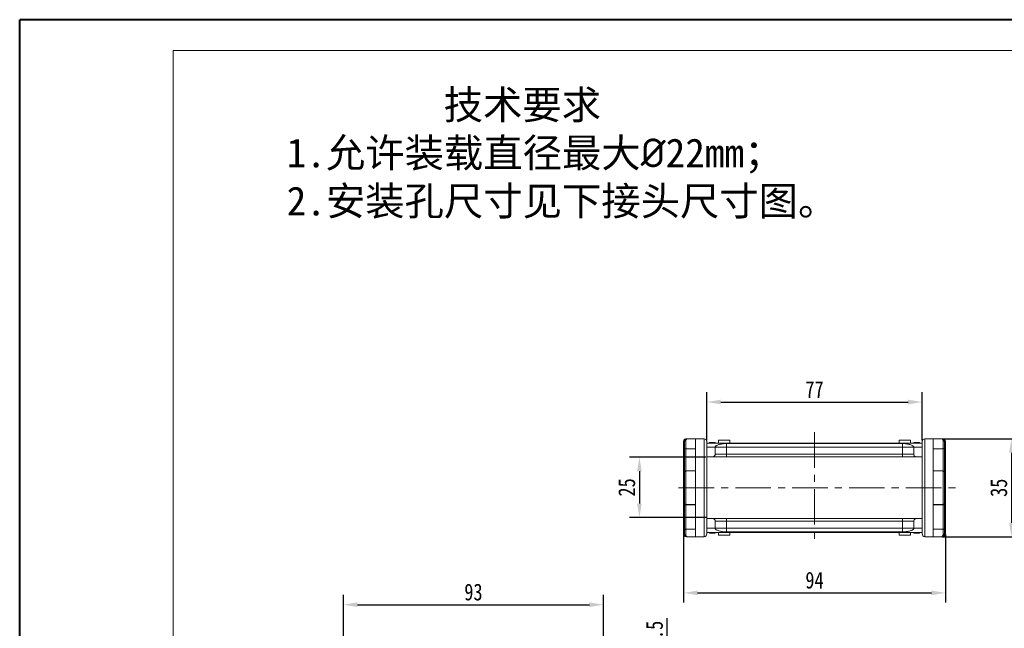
# Model space of a CAD drawing. Header units: millimetres. Extents: x 3104 to 4027, y -212 to 440.
# Tile 6 of 39: x 3104 to 3456, y 223 to 440. Entities that reach past the tile are written whole.
import ezdxf

# ---------------------------------------------------------------- set-up
doc = ezdxf.new("R2010")
doc.units = ezdxf.units.MM
doc.linetypes.add('CENTERX2', pattern=[20.32, 12.7, -2.54, 2.54, -2.54])
doc.styles.get("Standard").update_dxf_attribs({"font": '仿宋_GB2312.ttf', "width": 0.8})
doc.styles.add('样式 6', font='仿宋_GB2312.ttf')
doc.dimstyles.new('副本 ISO-25.1', dxfattribs={"dimtxt": 6, "dimasz": 5, "dimexe": 3.5, "dimexo": 0.625, "dimgap": 1.5, "dimtad": 1, "dimdsep": 46, "dimtxsty": 'Standard', "dimcen": 2.5, "dimadec": 0, "dimazin": 0, "dimtfac": 1, "dimtmove": 0, "dimatfit": 3, "dimfxl": 0, "dimarcsym": 0})

# ---------------------------------------------------------------- blocks, each defined once
blk = doc.blocks.new('*D2089')
at = {"color": 0, "lineweight": -2}
for p, q in [((3219.54, 201.2), (3219.54, 234.65)), ((3312.54, 201.2), (3312.54, 234.65)), ((3224.54, 231.15), (3307.54, 231.15))]:
    blk.add_line(p, q, dxfattribs=at)
at = {"color": 0, "lineweight": 9}
for points in [[(3224.54, 231.98), (3224.54, 230.32), (3219.54, 231.15)], [(3307.54, 231.98), (3307.54, 230.32), (3312.54, 231.15)]]:
    blk.add_solid(points, dxfattribs=at)
at = {"layer": 'Defpoints', "color": 0, "lineweight": 9}
for p in [(3312.54, 231.15), (3219.54, 200.58), (3312.54, 200.58)]:
    blk.add_point(p, dxfattribs=at)
at = {"color": 0, "lineweight": 9, "insert": (3266.04, 235.65), "char_height": 6, "attachment_point": 5}
blk.add_mtext('93', dxfattribs=at)
blk = doc.blocks.new('*D2090')
at = {"color": 0, "lineweight": -2}
for p, q in [((3335.31, 206.4), (3335.31, 226.39)), ((3312.07, 201.4), (3338.81, 201.4)), ((3335.31, 189.9), (3335.31, 201.4)), ((3300.57, 189.9), (3338.81, 189.9)), ((3335.31, 184.9), (3335.31, 179.9))]:
    blk.add_line(p, q, dxfattribs=at)
at = {"color": 0, "lineweight": 9}
for points in [[(3334.47, 206.4), (3336.14, 206.4), (3335.31, 201.4)], [(3334.47, 184.9), (3336.14, 184.9), (3335.31, 189.9)]]:
    blk.add_solid(points, dxfattribs=at)
at = {"layer": 'Defpoints', "color": 0, "lineweight": 9}
for p in [(3311.44, 201.4), (3335.31, 201.4), (3299.95, 189.9)]:
    blk.add_point(p, dxfattribs=at)
at = {"color": 0, "lineweight": 9, "insert": (3330.81, 218.89), "char_height": 6, "attachment_point": 5, "rotation": 90}
blk.add_mtext('11.5', dxfattribs=at)
blk = doc.blocks.new('*D2075')
at = {"color": 0, "lineweight": -2}
for p, q in [((3349.15, 283.9), (3321.9, 283.9)), ((3325.4, 278.9), (3325.4, 267.33)), ((3349.29, 262.33), (3321.9, 262.33))]:
    blk.add_line(p, q, dxfattribs=at)
at = {"color": 0, "lineweight": 9}
for points in [[(3324.56, 278.9), (3326.23, 278.9), (3325.4, 283.9)], [(3324.56, 267.33), (3326.23, 267.33), (3325.4, 262.33)]]:
    blk.add_solid(points, dxfattribs=at)
at = {"layer": 'Defpoints', "color": 0, "lineweight": 9}
for p in [(3349.77, 283.9), (3325.4, 262.33), (3349.92, 262.33)]:
    blk.add_point(p, dxfattribs=at)
at = {"color": 0, "lineweight": 9, "insert": (3320.9, 273.11), "char_height": 6, "attachment_point": 5, "rotation": 90}
blk.add_mtext('25', dxfattribs=at)
blk = doc.blocks.new('*D2076')
at = {"color": 0, "lineweight": -2}
for p, q in [((3433.85, 290.48), (3461.94, 290.48)), ((3458.44, 285.48), (3458.44, 260.48)), ((3433.85, 255.48), (3461.94, 255.48))]:
    blk.add_line(p, q, dxfattribs=at)
at = {"color": 0, "lineweight": 9}
for points in [[(3457.61, 285.48), (3459.27, 285.48), (3458.44, 290.48)], [(3457.61, 260.48), (3459.27, 260.48), (3458.44, 255.48)]]:
    blk.add_solid(points, dxfattribs=at)
at = {"layer": 'Defpoints', "color": 0, "lineweight": 9}
for p in [(3433.22, 290.48), (3433.22, 255.48), (3458.44, 255.48)]:
    blk.add_point(p, dxfattribs=at)
at = {"color": 0, "lineweight": 9, "insert": (3453.94, 272.98), "char_height": 6, "attachment_point": 5, "rotation": 90}
blk.add_mtext('35', dxfattribs=at)
blk = doc.blocks.new('*D2091')
at = {"color": 0, "lineweight": -2}
for p, q in [((3349.52, 289.83), (3349.52, 307.13)), ((3426.52, 289.83), (3426.52, 307.13)), ((3354.52, 303.63), (3421.52, 303.63))]:
    blk.add_line(p, q, dxfattribs=at)
at = {"color": 0, "lineweight": 9}
for points in [[(3354.52, 304.46), (3354.52, 302.8), (3349.52, 303.63)], [(3421.52, 304.46), (3421.52, 302.8), (3426.52, 303.63)]]:
    blk.add_solid(points, dxfattribs=at)
at = {"layer": 'Defpoints', "color": 0, "lineweight": 9}
for p in [(3426.52, 303.63), (3349.52, 289.21), (3426.52, 289.21)]:
    blk.add_point(p, dxfattribs=at)
at = {"color": 0, "lineweight": 9, "insert": (3388.02, 308.13), "char_height": 6, "attachment_point": 5}
blk.add_mtext('77', dxfattribs=at)
blk = doc.blocks.new('*D2092')
at = {"color": 0, "lineweight": -2}
for p, q in [((3341.22, 256.06), (3341.22, 231.89)), ((3434.82, 256.26), (3434.82, 231.89)), ((3346.22, 235.39), (3429.82, 235.39))]:
    blk.add_line(p, q, dxfattribs=at)
at = {"color": 0, "lineweight": 9}
for points in [[(3346.22, 236.22), (3346.22, 234.56), (3341.22, 235.39)], [(3429.82, 236.22), (3429.82, 234.56), (3434.82, 235.39)]]:
    blk.add_solid(points, dxfattribs=at)
at = {"layer": 'Defpoints', "color": 0, "lineweight": 9}
for p in [(3341.22, 256.69), (3434.82, 256.88), (3434.82, 235.39)]:
    blk.add_point(p, dxfattribs=at)
at = {"color": 0, "lineweight": 9, "insert": (3388.02, 239.89), "char_height": 6, "attachment_point": 5}
blk.add_mtext('94', dxfattribs=at)

msp = doc.modelspace()

# ---------------------------------------------------------------- linework, layer by layer
at = {"color": 7, "lineweight": 40}
for p in [(3103.755, -211.798), (4025.995, 440.357)]:
    msp.add_line(p, (3103.755, 440.357), dxfattribs=at)
at = {"color": 7, "lineweight": 13}
for p in [(3158.65, -200.819), (4015.016, 429.378)]:
    msp.add_line(p, (3158.65, 429.378), dxfattribs=at)
at = {"color": 1, "linetype": 'CENTERX2', "lineweight": 13}
for p, q in [((3388.017, 292.84), (3388.017, 253.123)), ((3339.418, 272.982), (3440.925, 272.982))]:
    msp.add_line(p, q, dxfattribs=at)
at = {"color": 7, "linetype": 'Continuous', "lineweight": 15}
for p, q in [((3341.217, 279.082), (3341.217, 289.482)), ((3342.017, 289.815), (3342.017, 286.932)), ((3342.217, 290.482), (3342.517, 290.482)), ((3345.517, 290.482), (3342.517, 290.482)), ((3345.517, 290.482), (3345.517, 255.482)), ((3348.517, 290.482), (3345.517, 290.482)), ((3348.517, 290.482), (3348.517, 255.482)), ((3388.017, 288.982), (3349.517, 288.982)), ((3349.517, 288.946), (3388.017, 288.946)), ((3350.491, 289.182), (3350.491, 288.982)), ((3351.114, 289.182), (3351.114, 288.982)), ((3351.604, 289.182), (3351.604, 288.982)), ((3352.057, 289.182), (3352.004, 289.182)), ((3352.011, 289.182), (3352.011, 288.982)), ((3352.517, 289.182), (3352.517, 288.982)), ((3353.717, 289.982), (3357.717, 289.982)), ((3353.717, 288.982), (3353.717, 289.982)), ((3388.017, 288.774), (3356.517, 288.774)), ((3356.517, 287.482), (3356.517, 288.774)), ((3357.717, 289.982), (3357.717, 288.982)), ((3426.517, 288.982), (3388.017, 288.982)), ((3388.017, 288.946), (3426.517, 288.946)), ((3419.517, 288.774), (3388.017, 288.774)), ((3418.317, 289.982), (3422.317, 289.982)), ((3418.317, 288.982), (3418.317, 289.982)), ((3419.517, 287.482), (3419.517, 288.774)), ((3422.317, 289.982), (3422.317, 288.982)), ((3423.517, 289.182), (3423.517, 288.982)), ((3424.12, 289.182), (3424.12, 288.982)), ((3424.158, 289.182), (3424.12, 289.182)), ((3424.158, 289.182), (3424.158, 288.982)), ((3424.344, 289.182), (3424.344, 288.982)), ((3424.667, 289.182), (3424.667, 288.982)), ((3425.517, 289.182), (3425.517, 288.982)), ((3425.543, 289.182), (3425.543, 288.982)), ((3427.517, 255.482), (3427.517, 290.482)), ((3430.517, 290.482), (3427.517, 290.482)), ((3430.517, 255.482), (3430.517, 290.482)), ((3433.517, 290.482), (3430.517, 290.482)), ((3433.517, 290.482), (3433.817, 290.482)), ((3434.017, 286.932), (3434.017, 289.815)), ((3434.817, 289.482), (3434.817, 279.082)), ((3342.017, 286.932), (3345.517, 286.932)), ((3342.017, 278.982), (3342.017, 286.932)), ((3349.517, 287.482), (3352.517, 287.482)), ((3352.517, 287.482), (3356.517, 287.482)), ((3352.517, 287.482), (3352.517, 284.982)), ((3356.517, 287.482), (3356.517, 284.982)), ((3356.517, 287.482), (3388.017, 287.482)), ((3388.017, 287.482), (3419.517, 287.482)), ((3419.517, 287.482), (3423.517, 287.482)), ((3419.517, 284.982), (3419.517, 287.482)), ((3426.517, 287.482), (3423.517, 287.482)), ((3423.517, 284.982), (3423.517, 287.482)), ((3430.517, 286.932), (3434.017, 286.932)), ((3434.017, 286.932), (3434.017, 278.982)), ((3349.517, 283.982), (3351.517, 283.982)), ((3356.517, 284.982), (3352.517, 284.982)), ((3356.517, 284.982), (3356.517, 283.982)), ((3388.017, 284.982), (3356.517, 284.982)), ((3356.517, 283.982), (3388.017, 283.982)), ((3419.517, 284.982), (3388.017, 284.982)), ((3388.017, 283.982), (3419.517, 283.982)), ((3423.517, 284.982), (3419.517, 284.982)), ((3419.517, 284.982), (3419.517, 283.982)), ((3424.517, 283.982), (3426.517, 283.982)), ((3341.517, 279.082), (3341.217, 279.082)), ((3341.217, 266.882), (3341.217, 279.082)), ((3345.517, 278.982), (3342.017, 278.982)), ((3342.017, 278.982), (3342.017, 272.982)), ((3434.017, 278.982), (3430.517, 278.982)), ((3434.017, 266.982), (3434.017, 278.982)), ((3434.817, 279.082), (3434.517, 279.082)), ((3434.817, 279.082), (3434.817, 266.882)), ((3342.017, 272.982), (3342.017, 266.982)), ((3341.217, 266.882), (3341.517, 266.882)), ((3341.217, 256.482), (3341.217, 266.882)), ((3341.517, 267.411), (3341.517, 266.715)), ((3341.517, 266.715), (3341.517, 257.99)), ((3342.017, 266.982), (3345.517, 266.982)), ((3342.017, 266.884), (3342.017, 266.982)), ((3342.017, 266.884), (3345.517, 266.884)), ((3342.017, 258.159), (3342.017, 266.884)), ((3430.517, 266.982), (3434.017, 266.982)), ((3434.017, 266.884), (3430.517, 266.884)), ((3434.017, 266.982), (3434.017, 266.884)), ((3434.017, 266.884), (3434.017, 258.159)), ((3434.517, 266.715), (3434.517, 267.411)), ((3434.517, 266.882), (3434.817, 266.882)), ((3434.517, 257.99), (3434.517, 266.715)), ((3434.817, 266.882), (3434.817, 256.482)), ((3349.517, 261.982), (3351.517, 261.982)), ((3352.517, 260.982), (3352.517, 258.482)), ((3352.517, 260.982), (3356.517, 260.982)), ((3356.517, 260.982), (3356.517, 261.982)), ((3388.017, 261.982), (3356.517, 261.982)), ((3356.517, 260.982), (3356.517, 258.482)), ((3356.517, 260.982), (3388.017, 260.982)), ((3419.517, 261.982), (3388.017, 261.982)), ((3388.017, 260.982), (3419.517, 260.982)), ((3419.517, 260.982), (3419.517, 261.982)), ((3419.517, 260.982), (3423.517, 260.982)), ((3419.517, 258.482), (3419.517, 260.982)), ((3423.517, 258.482), (3423.517, 260.982)), ((3426.517, 261.982), (3424.517, 261.982)), ((3341.517, 257.99), (3341.517, 257.482)), ((3342.017, 258.159), (3342.017, 256.148)), ((3345.517, 258.159), (3342.017, 258.159)), ((3349.517, 258.482), (3352.517, 258.482)), ((3356.517, 258.482), (3352.517, 258.482)), ((3356.517, 258.482), (3356.517, 257.189)), ((3388.017, 258.482), (3356.517, 258.482)), ((3356.517, 257.189), (3388.017, 257.189)), ((3419.517, 258.482), (3388.017, 258.482)), ((3388.017, 257.189), (3419.517, 257.189)), ((3419.517, 257.189), (3419.517, 258.482)), ((3423.517, 258.482), (3419.517, 258.482)), ((3423.517, 258.482), (3426.517, 258.482)), ((3434.017, 258.159), (3430.517, 258.159)), ((3434.017, 256.148), (3434.017, 258.159)), ((3434.517, 257.482), (3434.517, 257.99)), ((3342.517, 255.482), (3342.217, 255.482)), ((3342.517, 255.482), (3345.517, 255.482)), ((3345.517, 255.482), (3348.517, 255.482)), ((3388.017, 257.017), (3349.517, 257.017)), ((3349.517, 256.982), (3388.017, 256.982)), ((3350.491, 256.782), (3350.491, 256.982)), ((3350.517, 256.782), (3350.517, 256.982)), ((3351.367, 256.782), (3351.367, 256.982)), ((3351.69, 256.782), (3351.69, 256.982)), ((3351.876, 256.782), (3351.876, 256.982)), ((3351.876, 256.782), (3351.914, 256.782)), ((3351.914, 256.782), (3351.914, 256.982)), ((3352.517, 256.782), (3352.517, 256.982)), ((3353.717, 256.982), (3353.717, 255.982)), ((3357.717, 255.982), (3353.717, 255.982)), ((3357.717, 256.982), (3357.717, 255.982)), ((3426.517, 257.017), (3388.017, 257.017)), ((3388.017, 256.982), (3426.517, 256.982)), ((3418.317, 255.982), (3418.317, 256.982)), ((3422.317, 255.982), (3418.317, 255.982)), ((3422.317, 256.982), (3422.317, 255.982)), ((3423.517, 256.782), (3423.517, 256.982)), ((3423.697, 256.782), (3423.731, 256.782)), ((3424.023, 256.782), (3424.023, 256.982)), ((3424.397, 256.782), (3424.45, 256.782)), ((3424.43, 256.782), (3424.43, 256.982)), ((3424.458, 256.782), (3424.468, 256.782)), ((3424.92, 256.782), (3424.92, 256.982)), ((3425.543, 256.782), (3425.543, 256.982)), ((3427.517, 255.482), (3430.517, 255.482)), ((3430.517, 255.482), (3433.517, 255.482)), ((3433.817, 255.482), (3433.517, 255.482))]:
    msp.add_line(p, q, dxfattribs=at)
at = {"color": 7, "linetype": 'Continuous', "lineweight": 15, "flags": 128}
for points in [[(3342.017, 266.884), (3341.919, 266.881), (3341.826, 266.871), (3341.739, 266.856), (3341.663, 266.834), (3341.601, 266.809), (3341.555, 266.78), (3341.527, 266.748), (3341.517, 266.715)], [(3434.017, 266.884), (3434.115, 266.881), (3434.208, 266.871), (3434.295, 266.856), (3434.371, 266.834), (3434.433, 266.809), (3434.479, 266.78), (3434.507, 266.748), (3434.517, 266.715)], [(3342.017, 258.159), (3341.919, 258.156), (3341.826, 258.146), (3341.739, 258.131), (3341.663, 258.109), (3341.601, 258.084), (3341.555, 258.055), (3341.527, 258.023), (3341.517, 257.99)], [(3434.517, 257.99), (3434.507, 258.023), (3434.479, 258.055), (3434.433, 258.084), (3434.371, 258.109), (3434.295, 258.131), (3434.208, 258.146), (3434.115, 258.156), (3434.017, 258.159)]]:
    msp.add_lwpolyline(points, dxfattribs=at)
at = {"color": 7, "linetype": 'Continuous', "lineweight": 15}
for centre, radius, start, end in [((3341.948, 289.377), 0.443, 80.98068, 166.39946), ((3348.517, 289.482), 1, 0, 90), ((3427.517, 289.482), 1, 90, 180), ((3434.086, 289.377), 0.443, 13.60054, 99.01932), ((3341.967, 287.384), 0.455, 188.14488, 276.30375), ((3434.067, 287.384), 0.455, 263.69625, 351.85512), ((3342.017, 278.482), 0.5, 90, 180), ((3434.017, 278.482), 0.5, 0, 90), ((3342.017, 267.482), 0.5, 180, 270), ((3434.017, 267.482), 0.5, 270, 0), ((3341.948, 256.586), 0.443, 193.60053, 279.01929), ((3348.517, 256.482), 1, 270, 0), ((3427.517, 256.482), 1, 180, 270), ((3434.086, 256.586), 0.443, 260.98068, 346.39946)]:
    msp.add_arc(centre, radius, start, end, dxfattribs=at)
for points, knots in [([(3341.217, 289.482), (3341.228, 289.594), (3341.25, 289.819), (3341.423, 290.119), (3341.676, 290.345), (3341.957, 290.465), (3342.143, 290.477), (3342.217, 290.482)], [0, 0, 0, 0, 0.2146939, 0.4293877, 0.6440816, 0.8587754, 1, 1, 1, 1]), ([(3341.517, 289.482), (3341.534, 289.617), (3341.57, 289.905), (3341.82, 290.231), (3342.15, 290.443), (3342.394, 290.469), (3342.517, 290.482)], [0, 0, 0, 0, 0.23435876, 0.49821551, 0.74848117, 1, 1, 1, 1]), ([(3342.517, 290.482), (3342.474, 290.477), (3342.394, 290.469), (3342.282, 290.41), (3342.163, 290.301), (3342.048, 290.117), (3342.027, 289.909), (3342.017, 289.815)], [0, 0, 0, 0, 0.185748, 0.340653, 0.4998035, 0.7735576, 1, 1, 1, 1]), ([(3349.517, 289.482), (3349.517, 289.468), (3349.517, 289.442), (3349.517, 289.223), (3349.517, 288.865), (3349.517, 288.34), (3349.517, 287.658), (3349.517, 286.809), (3349.517, 285.812), (3349.517, 284.67), (3349.517, 283.404), (3349.517, 282.186), (3349.517, 281.067), (3349.517, 280.08), (3349.517, 278.911), (3349.517, 277.548), (3349.517, 276.018), (3349.517, 274.491), (3349.517, 273.485), (3349.517, 272.982)], [0, 0, 0, 0, 0.0582413, 0.1164929, 0.1782263, 0.2399799, 0.3042867, 0.3686138, 0.4342889, 0.4999847, 0.5656598, 0.6313557, 0.6742673, 0.7170903, 0.76002, 0.8217534, 0.883507, 0.9417484, 1, 1, 1, 1]), ([(3351.114, 289.182), (3351.026, 289.182), (3350.875, 289.182), (3350.69, 289.182), (3350.567, 289.182), (3350.5, 289.182), (3350.494, 289.182), (3350.491, 289.182)], [0, 0, 0, 0, 0.2588207, 0.4475143, 0.6357944, 0.8285504, 1, 1, 1, 1]), ([(3351.604, 289.182), (3351.574, 289.182), (3351.519, 289.182), (3351.375, 289.182), (3351.236, 289.182), (3351.147, 289.182), (3351.114, 289.182)], [0, 0, 0, 0, 0.3177075, 0.5805615, 0.8440383, 1, 1, 1, 1]), ([(3352.011, 289.182), (3351.951, 289.182), (3351.838, 289.182), (3351.707, 289.182), (3351.638, 289.182), (3351.612, 289.182), (3351.604, 289.182)], [0, 0, 0, 0, 0.3322101, 0.6324915, 0.8907691, 1, 1, 1, 1]), ([(3352.517, 289.182), (3352.511, 289.182), (3352.502, 289.182), (3352.403, 289.182), (3352.274, 289.182), (3352.133, 289.182), (3352.044, 289.182), (3352.011, 289.182)], [0, 0, 0, 0, 0.3041982, 0.5007282, 0.6977872, 0.8877742, 1, 1, 1, 1]), ([(3356.517, 288.774), (3356.264, 288.768), (3355.808, 288.757), (3355.196, 288.689), (3354.615, 288.597), (3354.042, 288.47), (3353.508, 288.306), (3353.079, 288.122), (3352.76, 287.919), (3352.556, 287.704), (3352.53, 287.556), (3352.517, 287.482)], [0, 0, 0, 0, 0.1093621, 0.1968082, 0.2844011, 0.4017339, 0.5191396, 0.6376912, 0.7562574, 0.8781271, 1, 1, 1, 1]), ([(3423.517, 287.482), (3423.506, 287.548), (3423.485, 287.682), (3423.309, 287.89), (3423, 288.101), (3422.537, 288.304), (3421.949, 288.483), (3421.343, 288.612), (3420.772, 288.696), (3420.202, 288.758), (3419.77, 288.768), (3419.517, 288.774)], [0, 0, 0, 0, 0.1095315, 0.2190611, 0.3491596, 0.4792384, 0.6076094, 0.7358657, 0.8134525, 0.8909402, 1, 1, 1, 1]), ([(3424.12, 289.182), (3424.031, 289.182), (3423.884, 289.182), (3423.704, 289.182), (3423.587, 289.182), (3423.525, 289.182), (3423.519, 289.182), (3423.517, 289.182)], [0, 0, 0, 0, 0.2738659, 0.4486362, 0.6243032, 0.842711, 1, 1, 1, 1]), ([(3424.344, 289.182), (3424.33, 289.182), (3424.301, 289.182), (3424.262, 289.182), (3424.226, 289.182), (3424.197, 289.182), (3424.178, 289.182), (3424.168, 289.182)], [0, 0, 0, 0, 0.2619684, 0.525285, 0.6880141, 0.8515139, 1, 1, 1, 1]), ([(3424.667, 289.182), (3424.644, 289.182), (3424.598, 289.182), (3424.536, 289.182), (3424.483, 289.182), (3424.439, 289.182), (3424.393, 289.182), (3424.36, 289.182), (3424.344, 289.182)], [0, 0, 0, 0, 0.2244963, 0.4490112, 0.5864416, 0.7239077, 0.861725, 1, 1, 1, 1]), ([(3425.517, 289.182), (3425.46, 289.182), (3425.345, 289.182), (3425.165, 289.182), (3424.987, 289.182), (3424.82, 289.182), (3424.716, 289.182), (3424.667, 289.182)], [0, 0, 0, 0, 0.1664245, 0.33807153, 0.5641458, 0.79608384, 1, 1, 1, 1]), ([(3424.866, 289.182), (3424.819, 289.182), (3424.768, 289.182), (3424.723, 289.182), (3424.719, 289.182)], [0, 0, 0, 0, 0.911173, 1, 1, 1, 1]), ([(3426.517, 272.982), (3426.517, 273.485), (3426.517, 274.491), (3426.517, 276.018), (3426.517, 277.548), (3426.517, 279.086), (3426.517, 280.585), (3426.517, 282.036), (3426.517, 283.404), (3426.517, 284.669), (3426.517, 285.812), (3426.517, 286.7), (3426.517, 287.379), (3426.517, 287.891), (3426.517, 288.399), (3426.517, 288.865), (3426.517, 289.223), (3426.517, 289.442), (3426.517, 289.468), (3426.517, 289.482)], [0, 0, 0, 0, 0.0582413, 0.1164929, 0.1782263, 0.2399799, 0.3042867, 0.3686138, 0.4342889, 0.4999847, 0.5656598, 0.6313557, 0.6742673, 0.7170903, 0.76002, 0.8217534, 0.883507, 0.9417484, 1, 1, 1, 1]), ([(3434.017, 289.815), (3434.008, 289.909), (3433.995, 290.04), (3433.941, 290.171), (3433.899, 290.249), (3433.836, 290.334), (3433.752, 290.41), (3433.64, 290.469), (3433.56, 290.477), (3433.517, 290.482)], [0, 0, 0, 0, 0.22627722, 0.31213319, 0.4034953, 0.50054218, 0.65955923, 0.81436423, 1, 1, 1, 1]), ([(3433.517, 290.482), (3433.64, 290.469), (3433.885, 290.443), (3434.214, 290.231), (3434.464, 289.905), (3434.5, 289.617), (3434.517, 289.482)], [0, 0, 0, 0, 0.2515188, 0.50178442, 0.76563227, 1, 1, 1, 1]), ([(3433.817, 290.482), (3433.929, 290.471), (3434.154, 290.448), (3434.454, 290.276), (3434.68, 290.022), (3434.8, 289.741), (3434.812, 289.555), (3434.817, 289.482)], [0, 0, 0, 0, 0.2146939, 0.4293877, 0.6440816, 0.8587754, 1, 1, 1, 1]), ([(3341.517, 288.482), (3341.517, 288.371), (3341.517, 288.149), (3341.517, 287.834), (3341.517, 287.545), (3341.517, 287.395), (3341.517, 287.319)], [0, 0, 0, 0, 0.2498972, 0.4999949, 0.7498974, 1, 1, 1, 1]), ([(3341.517, 287.319), (3341.517, 286.922), (3341.517, 286.121), (3341.517, 284.74), (3341.517, 283.221), (3341.517, 281.561), (3341.517, 279.997), (3341.517, 278.965), (3341.517, 278.552)], [0, 0, 0, 0, 0.169497, 0.3421873, 0.5178857, 0.6979084, 0.8792121, 1, 1, 1, 1]), ([(3434.517, 287.319), (3434.517, 287.394), (3434.517, 287.545), (3434.517, 287.834), (3434.517, 288.149), (3434.517, 288.371), (3434.517, 288.482)], [0, 0, 0, 0, 0.2498972, 0.4999949, 0.7498974, 1, 1, 1, 1]), ([(3434.517, 278.552), (3434.517, 278.965), (3434.517, 279.996), (3434.517, 281.561), (3434.517, 283.221), (3434.517, 284.74), (3434.517, 286.121), (3434.517, 286.922), (3434.517, 287.319)], [0, 0, 0, 0, 0.12074341, 0.30204757, 0.48211432, 0.65776965, 0.83048187, 1, 1, 1, 1]), ([(3352.517, 284.982), (3352.506, 284.869), (3352.484, 284.644), (3352.311, 284.345), (3352.058, 284.118), (3351.777, 283.999), (3351.591, 283.986), (3351.517, 283.982)], [0, 0, 0, 0, 0.2146939, 0.4293877, 0.6440816, 0.8587754, 1, 1, 1, 1]), ([(3351.517, 283.982), (3351.524, 283.982), (3351.539, 283.982), (3351.662, 283.982), (3351.843, 283.982), (3352.07, 283.982), (3352.413, 283.982), (3352.848, 283.982), (3353.359, 283.982), (3353.773, 283.982), (3354.213, 283.982), (3354.814, 283.982), (3355.584, 283.982), (3356.212, 283.982), (3356.517, 283.982)], [0, 0, 0, 0, 0.0802172, 0.1598087, 0.2400554, 0.3043726, 0.3687569, 0.500021, 0.5657067, 0.6314609, 0.6957781, 0.7601624, 0.8835683, 1, 1, 1, 1]), ([(3419.517, 283.982), (3419.727, 283.982), (3420.145, 283.982), (3420.764, 283.982), (3421.323, 283.982), (3421.821, 283.982), (3422.409, 283.982), (3422.944, 283.982), (3423.405, 283.982), (3423.707, 283.982), (3423.964, 283.982), (3424.237, 283.982), (3424.468, 283.982), (3424.501, 283.982), (3424.517, 283.982)], [0, 0, 0, 0, 0.0802172, 0.1598087, 0.2400554, 0.3043726, 0.3687569, 0.500021, 0.5657067, 0.6314609, 0.6957781, 0.7601624, 0.8835683, 1, 1, 1, 1]), ([(3424.517, 283.982), (3424.405, 283.993), (3424.18, 284.015), (3423.88, 284.187), (3423.654, 284.441), (3423.534, 284.722), (3423.522, 284.908), (3423.517, 284.982)], [0, 0, 0, 0, 0.2146939, 0.4293877, 0.6440816, 0.8587754, 1, 1, 1, 1]), ([(3341.517, 278.482), (3341.517, 278.474), (3341.517, 278.458), (3341.517, 278.326), (3341.517, 278.126), (3341.517, 277.874), (3341.517, 277.496), (3341.517, 277.018), (3341.517, 276.456), (3341.517, 276), (3341.517, 275.516), (3341.517, 274.855), (3341.517, 274.008), (3341.517, 273.317), (3341.517, 272.982)], [0, 0, 0, 0, 0.0776315, 0.157699, 0.2400414, 0.3043628, 0.3687452, 0.5000117, 0.5657018, 0.6314541, 0.6957755, 0.7601579, 0.8835661, 1, 1, 1, 1]), ([(3434.517, 272.982), (3434.517, 273.205), (3434.517, 273.659), (3434.517, 274.34), (3434.517, 274.962), (3434.517, 275.516), (3434.517, 276.163), (3434.517, 276.751), (3434.517, 277.258), (3434.517, 277.591), (3434.517, 277.874), (3434.517, 278.173), (3434.517, 278.427), (3434.517, 278.464), (3434.517, 278.482)], [0, 0, 0, 0, 0.07764517, 0.15769887, 0.2400413, 0.3043627, 0.36874511, 0.50001168, 0.56570172, 0.63145408, 0.69577549, 0.7601579, 0.88356612, 1, 1, 1, 1]), ([(3341.517, 272.982), (3341.517, 272.758), (3341.517, 272.304), (3341.517, 271.623), (3341.517, 271.001), (3341.517, 270.447), (3341.517, 269.801), (3341.517, 269.212), (3341.517, 268.705), (3341.517, 268.372), (3341.517, 268.089), (3341.517, 267.79), (3341.517, 267.536), (3341.517, 267.499), (3341.517, 267.482)], [0, 0, 0, 0, 0.0776452, 0.1576989, 0.2400413, 0.3043627, 0.3687451, 0.5000117, 0.5657017, 0.6314541, 0.6957755, 0.7601579, 0.8835661, 1, 1, 1, 1]), ([(3349.517, 272.982), (3349.517, 272.478), (3349.517, 271.472), (3349.517, 269.945), (3349.517, 268.415), (3349.517, 266.878), (3349.517, 265.379), (3349.517, 263.927), (3349.517, 262.559), (3349.517, 261.294), (3349.517, 260.152), (3349.517, 259.263), (3349.517, 258.584), (3349.517, 258.072), (3349.517, 257.564), (3349.517, 257.098), (3349.517, 256.74), (3349.517, 256.521), (3349.517, 256.495), (3349.517, 256.482)], [0, 0, 0, 0, 0.0582413, 0.1164929, 0.1782263, 0.2399799, 0.3042867, 0.3686138, 0.4342889, 0.4999847, 0.5656598, 0.6313557, 0.6742673, 0.7170903, 0.76002, 0.8217534, 0.883507, 0.9417484, 1, 1, 1, 1]), ([(3426.517, 256.482), (3426.517, 256.495), (3426.517, 256.521), (3426.517, 256.74), (3426.517, 257.098), (3426.517, 257.623), (3426.517, 258.306), (3426.517, 259.154), (3426.517, 260.151), (3426.517, 261.294), (3426.517, 262.559), (3426.517, 263.778), (3426.517, 264.896), (3426.517, 265.884), (3426.517, 267.052), (3426.517, 268.415), (3426.517, 269.945), (3426.517, 271.472), (3426.517, 272.478), (3426.517, 272.982)], [0, 0, 0, 0, 0.0582413, 0.1164929, 0.1782263, 0.2399799, 0.3042867, 0.3686138, 0.4342889, 0.4999847, 0.5656598, 0.6313557, 0.6742673, 0.7170903, 0.76002, 0.8217534, 0.883507, 0.9417484, 1, 1, 1, 1]), ([(3434.517, 267.482), (3434.517, 267.489), (3434.517, 267.506), (3434.517, 267.637), (3434.517, 267.837), (3434.517, 268.09), (3434.517, 268.467), (3434.517, 268.945), (3434.517, 269.507), (3434.517, 269.963), (3434.517, 270.447), (3434.517, 271.108), (3434.517, 271.955), (3434.517, 272.646), (3434.517, 272.982)], [0, 0, 0, 0, 0.0776315, 0.157699, 0.2400414, 0.3043628, 0.3687452, 0.5000117, 0.5657018, 0.6314541, 0.6957755, 0.7601579, 0.8835661, 1, 1, 1, 1]), ([(3351.517, 261.982), (3351.629, 261.971), (3351.854, 261.948), (3352.154, 261.776), (3352.38, 261.522), (3352.5, 261.241), (3352.512, 261.055), (3352.517, 260.982)], [0, 0, 0, 0, 0.2146939, 0.4293877, 0.6440816, 0.8587754, 1, 1, 1, 1]), ([(3356.517, 261.982), (3356.307, 261.982), (3355.889, 261.982), (3355.27, 261.982), (3354.711, 261.982), (3354.213, 261.982), (3353.625, 261.982), (3353.09, 261.982), (3352.629, 261.982), (3352.327, 261.982), (3352.07, 261.982), (3351.797, 261.982), (3351.566, 261.982), (3351.533, 261.982), (3351.517, 261.982)], [0, 0, 0, 0, 0.0802172, 0.1598087, 0.2400554, 0.3043726, 0.3687569, 0.500021, 0.5657067, 0.6314609, 0.6957781, 0.7601624, 0.8835683, 1, 1, 1, 1]), ([(3424.517, 261.982), (3424.51, 261.982), (3424.495, 261.982), (3424.373, 261.982), (3424.191, 261.982), (3423.964, 261.982), (3423.621, 261.982), (3423.186, 261.982), (3422.675, 261.982), (3422.261, 261.982), (3421.821, 261.982), (3421.22, 261.982), (3420.45, 261.982), (3419.822, 261.982), (3419.517, 261.982)], [0, 0, 0, 0, 0.0802172, 0.1598087, 0.2400554, 0.3043726, 0.3687569, 0.500021, 0.5657067, 0.6314609, 0.6957781, 0.7601624, 0.8835683, 1, 1, 1, 1]), ([(3423.517, 260.982), (3423.528, 261.094), (3423.55, 261.319), (3423.723, 261.619), (3423.976, 261.845), (3424.257, 261.965), (3424.443, 261.977), (3424.517, 261.982)], [0, 0, 0, 0, 0.2146939, 0.4293877, 0.6440816, 0.8587754, 1, 1, 1, 1]), ([(3352.517, 258.482), (3352.528, 258.415), (3352.549, 258.282), (3352.725, 258.073), (3353.034, 257.863), (3353.497, 257.659), (3354.085, 257.48), (3354.691, 257.352), (3355.262, 257.267), (3355.832, 257.206), (3356.264, 257.195), (3356.517, 257.189)], [0, 0, 0, 0, 0.1095315, 0.2190611, 0.3491596, 0.4792384, 0.6076094, 0.7358657, 0.8134525, 0.8909402, 1, 1, 1, 1]), ([(3419.517, 257.189), (3419.77, 257.195), (3420.226, 257.206), (3420.838, 257.275), (3421.419, 257.366), (3421.992, 257.493), (3422.526, 257.657), (3422.955, 257.842), (3423.274, 258.044), (3423.478, 258.259), (3423.504, 258.407), (3423.517, 258.482)], [0, 0, 0, 0, 0.10936209, 0.19680816, 0.28440112, 0.4017339, 0.51913959, 0.63769119, 0.75625737, 0.87812706, 1, 1, 1, 1]), ([(3342.217, 255.482), (3342.105, 255.493), (3341.88, 255.515), (3341.58, 255.687), (3341.354, 255.941), (3341.234, 256.222), (3341.222, 256.408), (3341.217, 256.482)], [0, 0, 0, 0, 0.2146939, 0.4293877, 0.6440816, 0.8587754, 1, 1, 1, 1]), ([(3342.517, 255.482), (3342.394, 255.495), (3342.15, 255.521), (3341.82, 255.732), (3341.57, 256.058), (3341.534, 256.346), (3341.517, 256.482)], [0, 0, 0, 0, 0.25113093, 0.50180461, 0.76564074, 1, 1, 1, 1]), ([(3342.017, 256.148), (3342.026, 256.054), (3342.039, 255.923), (3342.093, 255.793), (3342.135, 255.714), (3342.198, 255.629), (3342.282, 255.554), (3342.394, 255.494), (3342.474, 255.486), (3342.517, 255.482)], [0, 0, 0, 0, 0.22627722, 0.31213319, 0.4034953, 0.50054218, 0.65955923, 0.81436423, 1, 1, 1, 1]), ([(3350.517, 256.782), (3350.574, 256.782), (3350.69, 256.782), (3350.872, 256.782), (3351.048, 256.782), (3351.215, 256.782), (3351.319, 256.782), (3351.367, 256.782)], [0, 0, 0, 0, 0.1679455, 0.341137, 0.5665458, 0.797629, 1, 1, 1, 1]), ([(3351.168, 256.782), (3351.215, 256.782), (3351.266, 256.782), (3351.311, 256.782), (3351.315, 256.782)], [0, 0, 0, 0, 0.9152991, 1, 1, 1, 1]), ([(3351.367, 256.782), (3351.39, 256.782), (3351.436, 256.782), (3351.498, 256.782), (3351.551, 256.782), (3351.595, 256.782), (3351.641, 256.782), (3351.674, 256.782), (3351.69, 256.782)], [0, 0, 0, 0, 0.2244961, 0.449011, 0.586441, 0.7239074, 0.8617265, 1, 1, 1, 1]), ([(3351.69, 256.782), (3351.704, 256.782), (3351.733, 256.782), (3351.778, 256.782), (3351.821, 256.782), (3351.849, 256.782), (3351.861, 256.782)], [0, 0, 0, 0, 0.2686637, 0.5384784, 0.8076151, 1, 1, 1, 1]), ([(3351.914, 256.782), (3352.003, 256.782), (3352.15, 256.782), (3352.33, 256.782), (3352.438, 256.782), (3352.506, 256.782), (3352.513, 256.782), (3352.517, 256.782)], [0, 0, 0, 0, 0.2740403, 0.4484179, 0.6234629, 0.8036359, 1, 1, 1, 1]), ([(3423.517, 256.782), (3423.525, 256.782), (3423.537, 256.782), (3423.66, 256.782), (3423.787, 256.782), (3423.917, 256.782), (3423.996, 256.782), (3424.023, 256.782)], [0, 0, 0, 0, 0.3645368, 0.5473945, 0.7303624, 0.9066939, 1, 1, 1, 1]), ([(3423.85, 256.782), (3423.877, 256.782), (3423.919, 256.782), (3423.98, 256.782), (3424.013, 256.782), (3424.03, 256.782)], [0, 0, 0, 0, 0.4588709, 0.727785, 1, 1, 1, 1]), ([(3424.023, 256.782), (3424.083, 256.782), (3424.196, 256.782), (3424.328, 256.782), (3424.396, 256.782), (3424.422, 256.782), (3424.43, 256.782)], [0, 0, 0, 0, 0.3322473, 0.632548, 0.894757, 1, 1, 1, 1]), ([(3424.03, 256.782), (3424.058, 256.782), (3424.115, 256.782), (3424.192, 256.782), (3424.236, 256.782), (3424.255, 256.782)], [0, 0, 0, 0, 0.3532315, 0.7186172, 1, 1, 1, 1]), ([(3424.43, 256.782), (3424.46, 256.782), (3424.514, 256.782), (3424.656, 256.782), (3424.794, 256.782), (3424.885, 256.782), (3424.92, 256.782)], [0, 0, 0, 0, 0.3174212, 0.575499, 0.8331856, 1, 1, 1, 1]), ([(3424.45, 256.782), (3424.47, 256.782), (3424.507, 256.782), (3424.636, 256.782), (3424.776, 256.782), (3424.871, 256.782), (3424.918, 256.782)], [0, 0, 0, 0, 0.2914375, 0.557836, 0.7842145, 1, 1, 1, 1]), ([(3424.918, 256.782), (3424.985, 256.782), (3425.128, 256.782), (3425.312, 256.782), (3425.456, 256.782), (3425.533, 256.782), (3425.54, 256.782), (3425.543, 256.782)], [0, 0, 0, 0, 0.1998869, 0.4197239, 0.6192843, 0.839907, 1, 1, 1, 1]), ([(3424.92, 256.782), (3425.009, 256.782), (3425.161, 256.782), (3425.347, 256.782), (3425.47, 256.782), (3425.534, 256.782), (3425.54, 256.782), (3425.543, 256.782)], [0, 0, 0, 0, 0.261808, 0.4515208, 0.6409331, 0.8342683, 1, 1, 1, 1]), ([(3434.517, 256.482), (3434.5, 256.346), (3434.464, 256.058), (3434.214, 255.732), (3433.884, 255.521), (3433.64, 255.495), (3433.517, 255.482)], [0, 0, 0, 0, 0.23435025, 0.49819532, 0.74886904, 1, 1, 1, 1]), ([(3433.517, 255.482), (3433.56, 255.486), (3433.64, 255.494), (3433.752, 255.553), (3433.871, 255.662), (3433.986, 255.847), (3434.007, 256.054), (3434.017, 256.148)], [0, 0, 0, 0, 0.185748, 0.340653, 0.4998035, 0.7735576, 1, 1, 1, 1]), ([(3434.817, 256.482), (3434.806, 256.369), (3434.784, 256.144), (3434.611, 255.845), (3434.358, 255.618), (3434.077, 255.499), (3433.891, 255.486), (3433.817, 255.482)], [0, 0, 0, 0, 0.2146939, 0.4293877, 0.6440816, 0.8587754, 1, 1, 1, 1])]:
    msp.add_open_spline(points, degree=3, knots=knots, dxfattribs=at)
for points in [[(3341.517, 289.482), (3341.517, 289.333), (3341.517, 289.034), (3341.517, 288.666), (3341.517, 288.482)], [(3434.517, 288.482), (3434.517, 288.666), (3434.517, 289.034), (3434.517, 289.333), (3434.517, 289.482)], [(3341.517, 257.482), (3341.517, 257.297), (3341.517, 256.929), (3341.517, 256.631), (3341.517, 256.482)], [(3434.517, 256.482), (3434.517, 256.631), (3434.517, 256.929), (3434.517, 257.297), (3434.517, 257.482)]]:
    msp.add_open_spline(points, degree=3, dxfattribs=at)

# ---------------------------------------------------------------- texts
at = {"insert": (3199.238, 415.088), "char_height": 10.31622, "attachment_point": 1, "style": '样式 6'}
msp.add_mtext('        技术要求\\P1.允许装载直径最大{\\fISOCPEUR|b0|i0|c0|p34;%%C}22mm；\\P2.安装孔尺寸见下接头尺寸图。', dxfattribs=at)

# ---------------------------------------------------------------- dimensions: what is measured, and where the dimension line sits
at = {"color": 5, "lineweight": 9}
for base, p1, p2, picture, middle in [((3426.517, 303.63), (3349.517, 289.206), (3426.517, 289.206), '*D2091', (3388.017, 308.13)), ((3312.538, 231.15), (3219.538, 200.578), (3312.538, 200.578), '*D2089', (3266.038, 235.65))]:
    dim = msp.add_linear_dim(base=base, p1=p1, p2=p2, dimstyle='副本 ISO-25.1', dxfattribs=at)
    dim.commit()
    dim.dimension.update_dxf_attribs({"geometry": picture, "text_midpoint": middle})
for base, p1, p2, picture, middle in [((3458.442, 255.482), (3433.221, 290.482), (3433.221, 255.482), '*D2076', (3453.942, 272.982)), ((3335.308, 201.4), (3299.948, 189.9), (3311.442, 201.4), '*D2090', (3330.808, 218.894))]:
    dim = msp.add_linear_dim(base=base, p1=p1, p2=p2, angle=90, dimstyle='副本 ISO-25.1', dxfattribs=at)
    dim.commit()
    dim.dimension.update_dxf_attribs({"geometry": picture, "text_midpoint": middle})
dim = msp.add_linear_dim(base=(3325.398, 262.332), p1=(3349.775, 283.895), p2=(3349.917, 262.332), angle=90, text='25', dimstyle='副本 ISO-25.1', dxfattribs=at)
dim.commit()
dim.dimension.update_dxf_attribs({"geometry": '*D2075', "text_midpoint": (3320.898, 273.113)})
dim = msp.add_linear_dim(base=(3434.817, 235.391), p1=(3341.217, 256.689), p2=(3434.817, 256.884), text='94', dimstyle='副本 ISO-25.1', dxfattribs=at)
dim.commit()
dim.dimension.update_dxf_attribs({"geometry": '*D2092', "text_midpoint": (3388.017, 239.891)})

doc.saveas('drawing.dxf')
